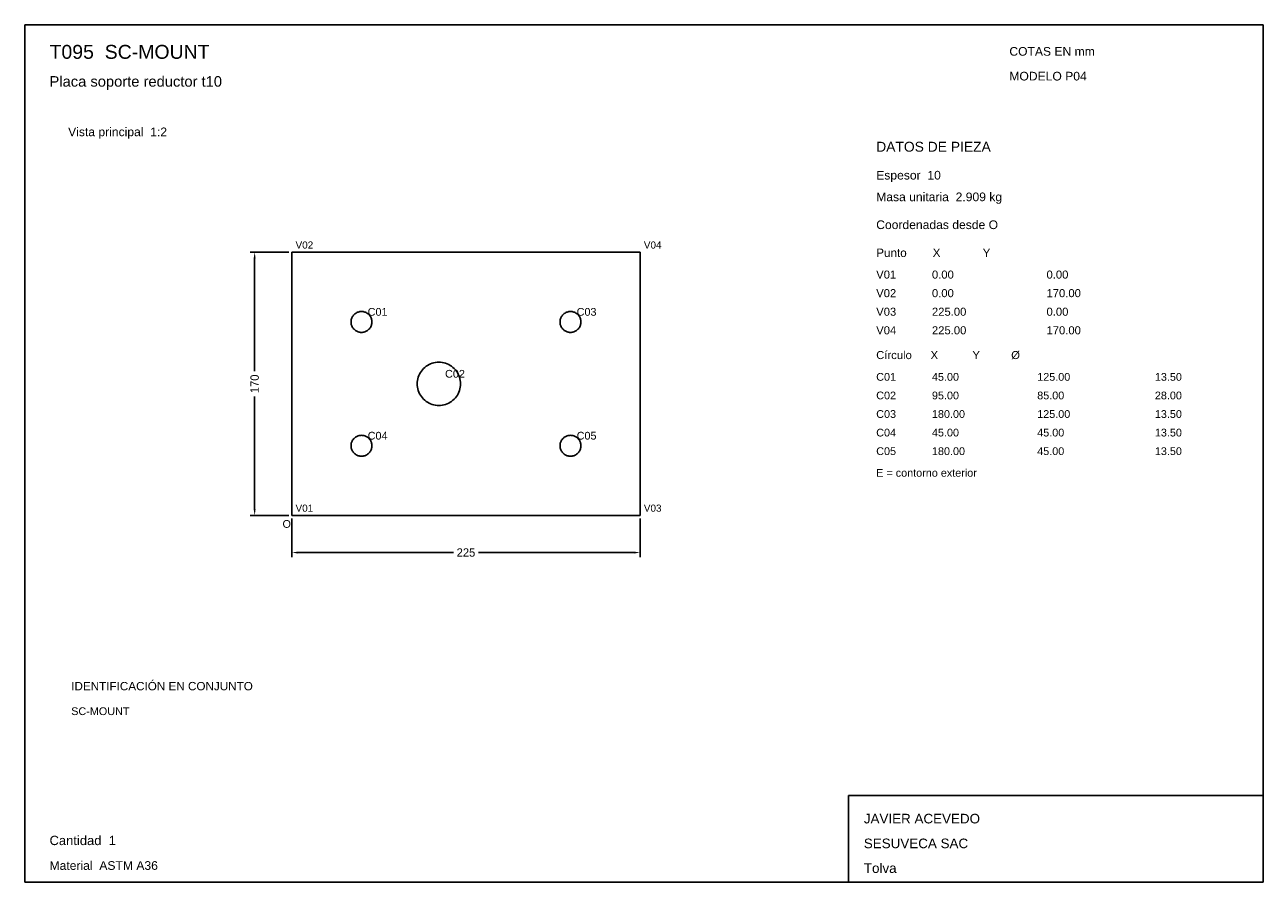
# Model space of a CAD drawing. Header units: millimetres. Extents: x 10 to 410, y 10 to 287.
import ezdxf

# ---------------------------------------------------------------- set-up
doc = ezdxf.new("R2010")
doc.units = ezdxf.units.MM
doc.styles.add('ARIAL', font='arial.ttf')
doc.dimstyles.get("Standard").update_dxf_attribs({"dimtxt": 2.5, "dimasz": 2.5, "dimexe": 1.25, "dimexo": 0.625, "dimtad": 1, "dimcen": 2.5, "dimazin": 3, "dimtfac": 1, "dimtmove": 0, "dimatfit": 3})

# ---------------------------------------------------------------- blocks, each defined once
blk = doc.blocks.new('_CLOSEDFILLED')
at = {"color": 0, "linetype": 'BYBLOCK'}
blk.add_solid([(-1, 0.16), (0, 0), (-1, -0.16)], dxfattribs=at)
blk = doc.blocks.new('*D1')
for p, q in [((96.25, 127.5), (96.25, 115)), ((208.75, 127.5), (208.75, 115)), ((98.25, 116.5), (148.45, 116.5)), ((156.55, 116.5), (206.75, 116.5))]:
    blk.add_line(p, q)
at = {"layer": 'Defpoints'}
for p in [(96.25, 128.5), (208.75, 128.5), (96.25, 116.5)]:
    blk.add_point(p, dxfattribs=at)
at = {"xscale": 2, "yscale": 2, "rotation": 180}
blk.add_blockref('_CLOSEDFILLED', (96.25, 116.5), dxfattribs=at)
at = {"xscale": 2, "yscale": 2}
blk.add_blockref('_CLOSEDFILLED', (208.75, 116.5), dxfattribs=at)
at = {"insert": (152.5, 116.5), "char_height": 2.7, "attachment_point": 5}
blk.add_mtext('225', dxfattribs=at)
blk = doc.blocks.new('*D2')
for p, q in [((95.25, 213.5), (82.75, 213.5)), ((84.25, 175.05), (84.25, 211.5)), ((84.25, 130.5), (84.25, 166.95)), ((95.25, 128.5), (82.75, 128.5))]:
    blk.add_line(p, q)
at = {"layer": 'Defpoints'}
for p in [(96.25, 213.5), (84.25, 128.5), (96.25, 128.5)]:
    blk.add_point(p, dxfattribs=at)
at = {"xscale": 2, "yscale": 2}
for p, rotation in [((84.25, 213.5), 90), ((84.25, 128.5), 270)]:
    blk.add_blockref('_CLOSEDFILLED', p, dxfattribs=dict(at, rotation=rotation))
at = {"insert": (84.25, 171), "char_height": 2.7, "attachment_point": 5, "rotation": 90}
blk.add_mtext('170', dxfattribs=at)

msp = doc.modelspace()

# ---------------------------------------------------------------- linework, layer by layer
for p, q in [((410, 287), (10, 287)), ((10, 287), (10, 10)), ((410, 10), (410, 287)), ((410, 38), (276, 38)), ((276, 38), (276, 10)), ((410, 10), (410, 38)), ((10, 10), (410, 10)), ((276, 10), (410, 10))]:
    msp.add_line(p, q)
for points in [[(96.25, 128.5), (96.25, 213.5), (96.25, 213.5)], [(96.25, 213.5), (208.75, 213.5), (208.75, 213.5)], [(208.75, 128.5), (208.75, 213.5), (208.75, 213.5)], [(118.75, 194.375), (119.0148, 194.3646), (119.278, 194.3334), (119.5379, 194.2817), (119.7929, 194.2098), (120.0416, 194.1181), (120.2822, 194.0071), (120.5134, 193.8777), (120.7338, 193.7304), (120.9419, 193.5664), (121.1365, 193.3865), (121.3164, 193.1919), (121.4804, 192.9838), (121.6277, 192.7634), (121.7571, 192.5322), (121.8681, 192.2916), (121.9598, 192.0429), (122.0317, 191.7879), (122.0834, 191.528), (122.1146, 191.2648), (122.125, 191), (122.1146, 190.7352), (122.0834, 190.472), (122.0317, 190.2121), (121.9598, 189.9571), (121.8681, 189.7084), (121.7571, 189.4678), (121.6277, 189.2366), (121.4804, 189.0162), (121.3164, 188.8081), (121.1365, 188.6135), (120.9419, 188.4336), (120.7338, 188.2696), (120.5134, 188.1223), (120.2822, 187.9929), (120.0416, 187.8819), (119.7929, 187.7902), (119.5379, 187.7183), (119.278, 187.6666), (119.0148, 187.6354), (118.75, 187.625), (118.4852, 187.6354), (118.222, 187.6666), (117.9621, 187.7183), (117.7071, 187.7902), (117.4584, 187.8819), (117.2178, 187.9929), (116.9866, 188.1223), (116.7662, 188.2696), (116.5581, 188.4336), (116.3635, 188.6135), (116.1836, 188.8081), (116.0196, 189.0162), (115.8723, 189.2366), (115.7429, 189.4678), (115.6319, 189.7084), (115.5402, 189.9571), (115.4683, 190.2121), (115.4166, 190.472), (115.3854, 190.7352), (115.375, 191), (115.3854, 191.2648), (115.4166, 191.528), (115.4683, 191.7879), (115.5402, 192.0429), (115.6319, 192.2916), (115.7429, 192.5322), (115.8723, 192.7634), (116.0196, 192.9838), (116.1836, 193.1919), (116.3635, 193.3865), (116.5581, 193.5664), (116.7662, 193.7304), (116.9866, 193.8777), (117.2178, 194.0071), (117.4584, 194.1181), (117.7071, 194.2098), (117.9621, 194.2817), (118.222, 194.3334), (118.4852, 194.3646), (118.75, 194.375)], [(186.25, 194.375), (186.5148, 194.3646), (186.778, 194.3334), (187.0379, 194.2817), (187.2929, 194.2098), (187.5416, 194.1181), (187.7822, 194.0071), (188.0134, 193.8777), (188.2338, 193.7304), (188.4419, 193.5664), (188.6365, 193.3865), (188.8164, 193.1919), (188.9804, 192.9838), (189.1277, 192.7634), (189.2571, 192.5322), (189.3681, 192.2916), (189.4598, 192.0429), (189.5317, 191.7879), (189.5834, 191.528), (189.6146, 191.2648), (189.625, 191), (189.6146, 190.7352), (189.5834, 190.472), (189.5317, 190.2121), (189.4598, 189.9571), (189.3681, 189.7084), (189.2571, 189.4678), (189.1277, 189.2366), (188.9804, 189.0162), (188.8164, 188.8081), (188.6365, 188.6135), (188.4419, 188.4336), (188.2338, 188.2696), (188.0134, 188.1223), (187.7822, 187.9929), (187.5416, 187.8819), (187.2929, 187.7902), (187.0379, 187.7183), (186.778, 187.6666), (186.5148, 187.6354), (186.25, 187.625), (185.9852, 187.6354), (185.722, 187.6666), (185.4621, 187.7183), (185.2071, 187.7902), (184.9584, 187.8819), (184.7178, 187.9929), (184.4866, 188.1223), (184.2662, 188.2696), (184.0581, 188.4336), (183.8635, 188.6135), (183.6836, 188.8081), (183.5196, 189.0162), (183.3723, 189.2366), (183.2429, 189.4678), (183.1319, 189.7084), (183.0402, 189.9571), (182.9683, 190.2121), (182.9166, 190.472), (182.8854, 190.7352), (182.875, 191), (182.8854, 191.2648), (182.9166, 191.528), (182.9683, 191.7879), (183.0402, 192.0429), (183.1319, 192.2916), (183.2429, 192.5322), (183.3723, 192.7634), (183.5196, 192.9838), (183.6836, 193.1919), (183.8635, 193.3865), (184.0581, 193.5664), (184.2662, 193.7304), (184.4866, 193.8777), (184.7178, 194.0071), (184.9584, 194.1181), (185.2071, 194.2098), (185.4621, 194.2817), (185.722, 194.3334), (185.9852, 194.3646), (186.25, 194.375)], [(143.75, 178), (144.2992, 177.9784), (144.845, 177.9138), (145.3841, 177.8066), (145.9131, 177.6574), (146.4288, 177.4672), (146.9279, 177.237), (147.4075, 176.9685), (147.8645, 176.6631), (148.2961, 176.3228), (148.6997, 175.9497), (149.0728, 175.5461), (149.4131, 175.1145), (149.7185, 174.6575), (149.987, 174.1779), (150.2172, 173.6788), (150.4074, 173.1631), (150.5566, 172.6341), (150.6638, 172.095), (150.7284, 171.5492), (150.75, 171), (150.7284, 170.4508), (150.6638, 169.905), (150.5566, 169.3659), (150.4074, 168.8369), (150.2172, 168.3212), (149.987, 167.8221), (149.7185, 167.3425), (149.4131, 166.8855), (149.0728, 166.4539), (148.6997, 166.0503), (148.2961, 165.6772), (147.8645, 165.3369), (147.4075, 165.0315), (146.9279, 164.763), (146.4288, 164.5328), (145.9131, 164.3426), (145.3841, 164.1934), (144.845, 164.0862), (144.2992, 164.0216), (143.75, 164), (143.2008, 164.0216), (142.655, 164.0862), (142.1159, 164.1934), (141.5869, 164.3426), (141.0712, 164.5328), (140.5721, 164.763), (140.0925, 165.0315), (139.6355, 165.3369), (139.2039, 165.6772), (138.8003, 166.0503), (138.4272, 166.4539), (138.0869, 166.8855), (137.7815, 167.3425), (137.513, 167.8221), (137.2828, 168.3212), (137.0926, 168.8369), (136.9434, 169.3659), (136.8362, 169.905), (136.7716, 170.4508), (136.75, 171), (136.7716, 171.5492), (136.8362, 172.095), (136.9434, 172.6341), (137.0926, 173.1631), (137.2828, 173.6788), (137.513, 174.1779), (137.7815, 174.6575), (138.0869, 175.1145), (138.4272, 175.5461), (138.8003, 175.9497), (139.2039, 176.3228), (139.6355, 176.6631), (140.0925, 176.9685), (140.5721, 177.237), (141.0712, 177.4672), (141.5869, 177.6574), (142.1159, 177.8066), (142.655, 177.9138), (143.2008, 177.9784), (143.75, 178)], [(118.75, 154.375), (119.0148, 154.3646), (119.278, 154.3334), (119.5379, 154.2817), (119.7929, 154.2098), (120.0416, 154.1181), (120.2822, 154.0071), (120.5134, 153.8777), (120.7338, 153.7304), (120.9419, 153.5664), (121.1365, 153.3865), (121.3164, 153.1919), (121.4804, 152.9838), (121.6277, 152.7634), (121.7571, 152.5322), (121.8681, 152.2916), (121.9598, 152.0429), (122.0317, 151.7879), (122.0834, 151.528), (122.1146, 151.2648), (122.125, 151), (122.1146, 150.7352), (122.0834, 150.472), (122.0317, 150.2121), (121.9598, 149.9571), (121.8681, 149.7084), (121.7571, 149.4678), (121.6277, 149.2366), (121.4804, 149.0162), (121.3164, 148.8081), (121.1365, 148.6135), (120.9419, 148.4336), (120.7338, 148.2696), (120.5134, 148.1223), (120.2822, 147.9929), (120.0416, 147.8819), (119.7929, 147.7902), (119.5379, 147.7183), (119.278, 147.6666), (119.0148, 147.6354), (118.75, 147.625), (118.4852, 147.6354), (118.222, 147.6666), (117.9621, 147.7183), (117.7071, 147.7902), (117.4584, 147.8819), (117.2178, 147.9929), (116.9866, 148.1223), (116.7662, 148.2696), (116.5581, 148.4336), (116.3635, 148.6135), (116.1836, 148.8081), (116.0196, 149.0162), (115.8723, 149.2366), (115.7429, 149.4678), (115.6319, 149.7084), (115.5402, 149.9571), (115.4683, 150.2121), (115.4166, 150.472), (115.3854, 150.7352), (115.375, 151), (115.3854, 151.2648), (115.4166, 151.528), (115.4683, 151.7879), (115.5402, 152.0429), (115.6319, 152.2916), (115.7429, 152.5322), (115.8723, 152.7634), (116.0196, 152.9838), (116.1836, 153.1919), (116.3635, 153.3865), (116.5581, 153.5664), (116.7662, 153.7304), (116.9866, 153.8777), (117.2178, 154.0071), (117.4584, 154.1181), (117.7071, 154.2098), (117.9621, 154.2817), (118.222, 154.3334), (118.4852, 154.3646), (118.75, 154.375)], [(186.25, 154.375), (186.5148, 154.3646), (186.778, 154.3334), (187.0379, 154.2817), (187.2929, 154.2098), (187.5416, 154.1181), (187.7822, 154.0071), (188.0134, 153.8777), (188.2338, 153.7304), (188.4419, 153.5664), (188.6365, 153.3865), (188.8164, 153.1919), (188.9804, 152.9838), (189.1277, 152.7634), (189.2571, 152.5322), (189.3681, 152.2916), (189.4598, 152.0429), (189.5317, 151.7879), (189.5834, 151.528), (189.6146, 151.2648), (189.625, 151), (189.6146, 150.7352), (189.5834, 150.472), (189.5317, 150.2121), (189.4598, 149.9571), (189.3681, 149.7084), (189.2571, 149.4678), (189.1277, 149.2366), (188.9804, 149.0162), (188.8164, 148.8081), (188.6365, 148.6135), (188.4419, 148.4336), (188.2338, 148.2696), (188.0134, 148.1223), (187.7822, 147.9929), (187.5416, 147.8819), (187.2929, 147.7902), (187.0379, 147.7183), (186.778, 147.6666), (186.5148, 147.6354), (186.25, 147.625), (185.9852, 147.6354), (185.722, 147.6666), (185.4621, 147.7183), (185.2071, 147.7902), (184.9584, 147.8819), (184.7178, 147.9929), (184.4866, 148.1223), (184.2662, 148.2696), (184.0581, 148.4336), (183.8635, 148.6135), (183.6836, 148.8081), (183.5196, 149.0162), (183.3723, 149.2366), (183.2429, 149.4678), (183.1319, 149.7084), (183.0402, 149.9571), (182.9683, 150.2121), (182.9166, 150.472), (182.8854, 150.7352), (182.875, 151), (182.8854, 151.2648), (182.9166, 151.528), (182.9683, 151.7879), (183.0402, 152.0429), (183.1319, 152.2916), (183.2429, 152.5322), (183.3723, 152.7634), (183.5196, 152.9838), (183.6836, 153.1919), (183.8635, 153.3865), (184.0581, 153.5664), (184.2662, 153.7304), (184.4866, 153.8777), (184.7178, 154.0071), (184.9584, 154.1181), (185.2071, 154.2098), (185.4621, 154.2817), (185.722, 154.3334), (185.9852, 154.3646), (186.25, 154.375)], [(96.25, 128.5), (208.75, 128.5), (208.75, 128.5)]]:
    msp.add_lwpolyline(points)

# ---------------------------------------------------------------- texts
at = {"style": 'ARIAL'}
for s, height, p in [('T095  SC-MOUNT', 4.5, (18, 276)), ('COTAS EN mm', 2.8, (328, 277)), ('Placa soporte reductor t10', 3.4, (18, 267)), ('MODELO P04', 2.8, (328, 269)), ('Vista principal  1:2', 2.8, (24, 251)), ('DATOS DE PIEZA', 3.2, (285, 246)), ('Espesor  10', 2.8, (285, 237)), ('Masa unitaria  2.909 kg', 2.8, (285, 230)), ('Coordenadas desde O', 2.8, (285, 221)), ('V02', 2.3, (97.45, 214.7)), ('V04', 2.3, (209.95, 214.7)), ('Punto        X             Y', 2.7, (285, 212)), ('V01', 2.6, (285, 205)), ('0.00', 2.6, (303, 205)), ('0.00', 2.6, (340, 205)), ('V02', 2.6, (285, 199)), ('0.00', 2.6, (303, 199)), ('170.00', 2.6, (340, 199)), ('C01', 2.5, (120.75, 193)), ('C03', 2.5, (188.25, 193)), ('V03', 2.6, (285, 193)), ('225.00', 2.6, (303, 193)), ('0.00', 2.6, (340, 193)), ('V04', 2.6, (285, 187)), ('225.00', 2.6, (303, 187)), ('170.00', 2.6, (340, 187)), ('Círculo      X           Y          Ø', 2.6, (285, 179)), ('C02', 2.5, (145.75, 173)), ('C01', 2.5, (285, 172)), ('45.00', 2.5, (303, 172)), ('125.00', 2.5, (337, 172)), ('13.50', 2.5, (375, 172)), ('C02', 2.5, (285, 166)), ('95.00', 2.5, (303, 166)), ('85.00', 2.5, (337, 166)), ('28.00', 2.5, (375, 166)), ('C03', 2.5, (285, 160)), ('180.00', 2.5, (303, 160)), ('125.00', 2.5, (337, 160)), ('13.50', 2.5, (375, 160)), ('C04', 2.5, (285, 154)), ('45.00', 2.5, (303, 154)), ('45.00', 2.5, (337, 154)), ('13.50', 2.5, (375, 154)), ('C04', 2.5, (120.75, 153)), ('C05', 2.5, (188.25, 153)), ('C05', 2.5, (285, 148)), ('180.00', 2.5, (303, 148)), ('45.00', 2.5, (337, 148)), ('13.50', 2.5, (375, 148)), ('E = contorno exterior', 2.5, (285, 141)), ('V01', 2.3, (97.45, 129.7)), ('V03', 2.3, (209.95, 129.7)), ('O', 2.5, (93.25, 124.5)), ('IDENTIFICACIÓN EN CONJUNTO', 2.7, (25, 72)), ('SC-MOUNT', 2.5, (25, 64)), ('JAVIER ACEVEDO', 3.1, (281, 29)), ('Cantidad  1', 3, (18, 22)), ('SESUVECA SAC', 3.1, (281, 21)), ('Material  ASTM A36', 2.8, (18, 14)), ('Tolva', 3.1, (281, 13))]:
    msp.add_text(s, height=height, dxfattribs=at).set_placement(p)

# ---------------------------------------------------------------- dimensions: what is measured, and where the dimension line sits
dim = msp.add_linear_dim(base=(84.25, 128.5), p1=(96.25, 128.5), p2=(96.25, 213.5), angle=90, dimstyle='Standard', override={"dimtxt": 2.7, "dimasz": 2, "dimexe": 1.5, "dimexo": 1, "dimgap": 1, "dimdec": 2, "dimlfac": 2, "dimzin": 8})
dim.commit()
dim.dimension.update_dxf_attribs({"geometry": '*D2', "text_midpoint": (84.25, 171)})
dim = msp.add_linear_dim(base=(96.25, 116.5), p1=(96.25, 128.5), p2=(208.75, 128.5), dimstyle='Standard', override={"dimtxt": 2.7, "dimasz": 2, "dimexe": 1.5, "dimexo": 1, "dimgap": 1, "dimdec": 2, "dimlfac": 2, "dimzin": 8})
dim.commit()
dim.dimension.update_dxf_attribs({"geometry": '*D1', "text_midpoint": (152.5, 116.5)})

doc.saveas('drawing.dxf')
